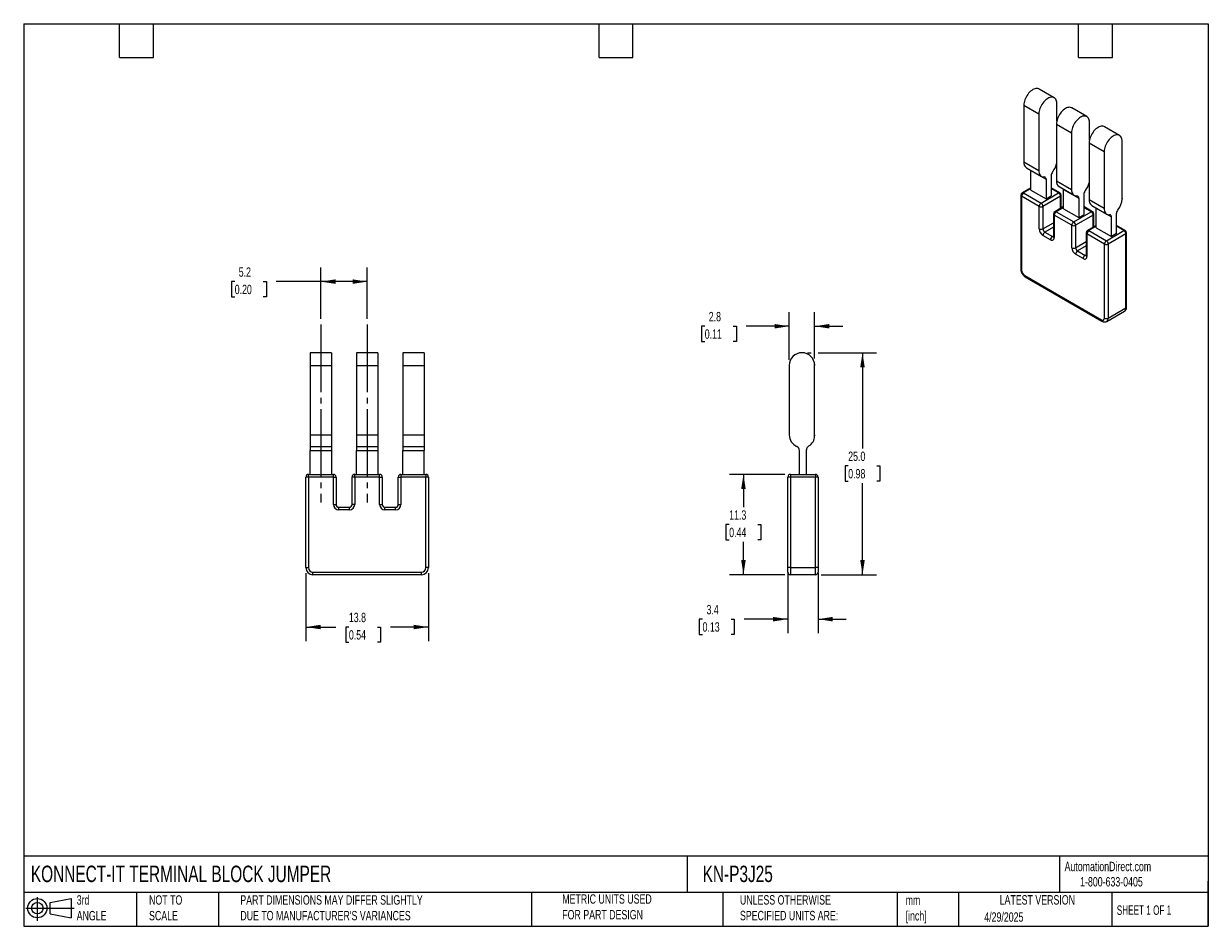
# Model space of a CAD drawing. Header units: millimetres. Extents: x 3 to 137, y 3 to 105.
import ezdxf

# ---------------------------------------------------------------- set-up
doc = ezdxf.new("R2010")
doc.units = ezdxf.units.MM
doc.header["$LTSCALE"] = 0.5
doc.linetypes.add('SLD-Center', pattern=[19.05, 15.24, -1.27, 1.27, -1.27])
doc.linetypes.add('SLD-Solid', pattern=[0])
doc.layers.add('CENTER', color=40, linetype='SLD-Center')
doc.layers.add('SLD-DEFPOINTS', color=7, linetype='Continuous')
doc.layers.add('DIMENSIONS', color=140, linetype='SLD-Solid', lineweight=25)
doc.layers.add('TEXT', color=140, linetype='SLD-Solid', lineweight=25)
doc.styles.add('SLDTEXTSTYLE0', font='TXT', dxfattribs={"width": 0.7})
doc.styles.add('SLDTEXTSTYLE1', font='TXT', dxfattribs={"width": 0.65})
doc.dimstyles.new('SLDDIMSTYLE0', dxfattribs={"dimtxt": 1.079004, "dimasz": 1.651, "dimexe": 0, "dimexo": 0.0625, "dimgap": 0.269751, "dimtad": 0, "dimtih": 1, "dimtoh": 1, "dimrnd": 1e-09, "dimzin": 12, "dimdsep": 46, "dimtxsty": 'SLDTEXTSTYLE0', "dimsah": 1, "dimcen": 0.09, "dimadec": 0, "dimazin": 3, "dimtfac": 1, "dimtofl": 0, "dimtmove": 0, "dimatfit": 3, "dimfxl": 0, "dimfrac": 2, "dimtolj": 1, "dimtzin": 12, "dimarcsym": 0})
doc.dimstyles.new('SLDDIMSTYLE1', dxfattribs={"dimtxt": 1.079004, "dimasz": 1.651, "dimexe": 0, "dimexo": 0.0625, "dimgap": 0.269751, "dimtad": 0, "dimtih": 1, "dimtoh": 1, "dimrnd": 1e-09, "dimzin": 12, "dimdsep": 46, "dimtxsty": 'SLDTEXTSTYLE0', "dimsah": 1, "dimcen": 0.09, "dimadec": 0, "dimazin": 3, "dimtfac": 1, "dimtmove": 0, "dimatfit": 0, "dimfxl": 0, "dimfrac": 2, "dimtolj": 1, "dimtzin": 12, "dimarcsym": 0})
doc.dimstyles.new('SLDDIMSTYLE2', dxfattribs={"dimtxt": 1.079004, "dimasz": 1.651, "dimexe": 0, "dimexo": 0.0625, "dimgap": 0.269751, "dimtad": 0, "dimtih": 1, "dimtoh": 1, "dimrnd": 1e-09, "dimzin": 4, "dimdsep": 46, "dimtxsty": 'SLDTEXTSTYLE0', "dimsah": 1, "dimcen": 0.09, "dimadec": 0, "dimazin": 1, "dimtfac": 1, "dimtofl": 0, "dimtmove": 0, "dimatfit": 3, "dimfxl": 0, "dimfrac": 2, "dimtolj": 1, "dimtzin": 12, "dimarcsym": 0})

# ---------------------------------------------------------------- blocks, each defined once
blk = doc.blocks.new('Block11')
at = {"color": 7, "linetype": 'SLD-Solid', "lineweight": 18}
for p, q in [((0, 1.44), (5.44, 1.44)), ((1.29, 2.66), (1.29, 0)), ((2.74, 2.08), (5.09, 2.52)), ((2.74, 0.8), (2.74, 2.08)), ((5.09, 2.52), (5.09, 0.37)), ((2.74, 0.8), (5.09, 0.37))]:
    blk.add_line(p, q, dxfattribs=at)
for radius in [1.08, 0.643]:
    blk.add_circle((1.29, 1.44), radius, dxfattribs=at)
blk = doc.blocks.new('Block12')
at = {"layer": 'SLD-DEFPOINTS'}
blk.add_blockref('Block11', (0, 0), dxfattribs=at)
blk = doc.blocks.new('_D')
at = {"layer": 'DIMENSIONS'}
for p, q in [((36.64, 71.55), (36.64, 77.33)), ((41.84, 71.55), (41.84, 77.33)), ((26.93, 75.74), (26.57, 75.74)), ((26.57, 75.74), (26.57, 74.03)), ((30.13, 75.74), (30.5, 75.74)), ((30.5, 75.74), (30.5, 74.03)), ((36.64, 75.74), (31.6, 75.74)), ((41.84, 75.74), (36.64, 75.74)), ((26.57, 74.03), (26.93, 74.03)), ((30.5, 74.03), (30.13, 74.03))]:
    blk.add_line(p, q, dxfattribs=at)
for points in [[(36.64, 75.74), (38.29, 75.49), (38.29, 76)], [(41.84, 75.74), (40.19, 76), (40.19, 75.49)]]:
    blk.add_solid(points, dxfattribs=at)
at = {"layer": 'DIMENSIONS', "char_height": 1.058, "attachment_point": 1, "style": 'SLDTEXTSTYLE0'}
for s, insert in [('5.2', (27.38, 77.35)), ('0.20', (26.93, 75.39))]:
    blk.add_mtext(s, dxfattribs=dict(at, insert=insert))
blk = doc.blocks.new('_D_1')
at = {"layer": 'DIMENSIONS'}
for p, q in [((34.94, 42.91), (34.94, 35.27)), ((48.74, 42.91), (48.74, 35.27)), ((34.94, 36.86), (38.32, 36.86)), ((39.78, 36.86), (39.42, 36.86)), ((39.42, 36.86), (39.42, 35.14)), ((42.99, 36.86), (43.35, 36.86)), ((43.35, 36.86), (43.35, 35.14)), ((48.74, 36.86), (44.45, 36.86)), ((39.42, 35.14), (39.78, 35.14)), ((43.35, 35.14), (42.99, 35.14))]:
    blk.add_line(p, q, dxfattribs=at)
for points in [[(34.94, 36.86), (36.59, 36.61), (36.59, 37.11)], [(48.74, 36.86), (47.09, 37.11), (47.09, 36.61)]]:
    blk.add_solid(points, dxfattribs=at)
at = {"layer": 'DIMENSIONS', "char_height": 1.058, "attachment_point": 1, "style": 'SLDTEXTSTYLE0'}
for s, insert in [('13.8', (39.78, 38.47)), ('0.54', (39.78, 36.51))]:
    blk.add_mtext(s, dxfattribs=dict(at, insert=insert))
blk = doc.blocks.new('_D_2')
at = {"layer": 'DIMENSIONS'}
for p, q in [((89.2, 42.91), (89.2, 36.16)), ((92.6, 42.91), (92.6, 36.16)), ((79.59, 37.75), (79.23, 37.75)), ((79.23, 37.75), (79.23, 36.03)), ((82.8, 37.75), (83.16, 37.75)), ((83.16, 37.75), (83.16, 36.03)), ((89.2, 37.75), (84.26, 37.75)), ((92.6, 37.75), (95.77, 37.75)), ((79.23, 36.03), (79.59, 36.03)), ((83.16, 36.03), (82.8, 36.03))]:
    blk.add_line(p, q, dxfattribs=at)
for points in [[(89.2, 37.75), (87.54, 38), (87.54, 37.49)], [(92.6, 37.75), (94.25, 37.49), (94.25, 38)]]:
    blk.add_solid(points, dxfattribs=at)
at = {"layer": 'DIMENSIONS', "char_height": 1.058, "attachment_point": 1, "style": 'SLDTEXTSTYLE0'}
for s, insert in [('3.4', (80.04, 39.35)), ('0.13', (79.59, 37.4))]:
    blk.add_mtext(s, dxfattribs=dict(at, insert=insert))
blk = doc.blocks.new('_D_3')
at = {"layer": 'DIMENSIONS'}
for p, q in [((89.36, 66.95), (89.36, 72.31)), ((92.21, 67.08), (92.21, 72.31)), ((79.84, 70.72), (79.48, 70.72)), ((79.48, 70.72), (79.48, 69)), ((83.05, 70.72), (83.41, 70.72)), ((83.41, 70.72), (83.41, 69)), ((89.36, 70.72), (84.51, 70.72)), ((92.21, 70.72), (95.38, 70.72)), ((79.48, 69), (79.84, 69)), ((83.41, 69), (83.05, 69))]:
    blk.add_line(p, q, dxfattribs=at)
for points in [[(89.36, 70.72), (87.7, 70.97), (87.7, 70.47)], [(92.21, 70.72), (93.86, 70.47), (93.86, 70.97)]]:
    blk.add_solid(points, dxfattribs=at)
at = {"layer": 'DIMENSIONS', "char_height": 1.058, "attachment_point": 1, "style": 'SLDTEXTSTYLE0'}
for s, insert in [('2.8', (80.29, 72.33)), ('0.11', (79.84, 70.37))]:
    blk.add_mtext(s, dxfattribs=dict(at, insert=insert))
blk = doc.blocks.new('_D_4')
at = {"layer": 'DIMENSIONS'}
for p, q in [((88.86, 54.05), (82.61, 54.05)), ((84.2, 54.05), (84.2, 50.35)), ((82.59, 48.39), (82.23, 48.39)), ((82.23, 48.39), (82.23, 46.68)), ((85.8, 48.39), (86.16, 48.39)), ((86.16, 48.39), (86.16, 46.68)), ((82.23, 46.68), (82.59, 46.68)), ((86.16, 46.68), (85.8, 46.68)), ((84.2, 42.75), (84.2, 46.44)), ((88.86, 42.75), (82.61, 42.75))]:
    blk.add_line(p, q, dxfattribs=at)
for points in [[(84.2, 54.05), (83.94, 52.4), (84.45, 52.4)], [(84.2, 42.75), (84.45, 44.4), (83.94, 44.4)]]:
    blk.add_solid(points, dxfattribs=at)
at = {"layer": 'DIMENSIONS', "char_height": 1.058, "attachment_point": 1, "style": 'SLDTEXTSTYLE0'}
for s, insert in [('11.3', (82.59, 50)), ('0.44', (82.59, 48.04))]:
    blk.add_mtext(s, dxfattribs=dict(at, insert=insert))
blk = doc.blocks.new('_D_5')
at = {"layer": 'DIMENSIONS'}
for p, q in [((91.42, 67.74), (91.82, 67.74)), ((92.59, 67.74), (99.18, 67.74)), ((97.6, 67.74), (97.6, 56.96)), ((95.99, 55), (95.63, 55)), ((95.63, 55), (95.63, 53.29)), ((99.2, 55), (99.56, 55)), ((99.56, 55), (99.56, 53.29)), ((95.63, 53.29), (95.99, 53.29)), ((97.6, 42.75), (97.6, 53.04)), ((99.56, 53.29), (99.2, 53.29)), ((92.93, 42.75), (99.18, 42.75))]:
    blk.add_line(p, q, dxfattribs=at)
for points in [[(97.6, 67.74), (97.34, 66.09), (97.85, 66.09)], [(97.6, 42.75), (97.85, 44.4), (97.34, 44.4)]]:
    blk.add_solid(points, dxfattribs=at)
at = {"layer": 'DIMENSIONS', "char_height": 1.058, "attachment_point": 1, "style": 'SLDTEXTSTYLE0'}
for s, insert in [('25.0', (95.99, 56.61)), ('0.98', (95.99, 54.65))]:
    blk.add_mtext(s, dxfattribs=dict(at, insert=insert))

msp = doc.modelspace()

# ---------------------------------------------------------------- linework, layer by layer
for p, q in [((119.175, 96.44), (117.478, 97.42)), ((115.759, 95.604), (117.456, 94.625)), ((115.759, 95.604), (115.759, 89.217)), ((119.47, 93.805), (119.47, 95.788)), ((122.852, 94.317), (121.155, 95.297)), ((117.456, 94.625), (117.456, 88.238)), ((119.436, 93.482), (121.133, 92.502)), ((119.436, 93.482), (119.436, 87.095)), ((123.147, 91.682), (123.147, 93.665)), ((121.133, 92.502), (121.133, 86.115)), ((126.529, 92.195), (124.832, 93.174)), ((123.112, 91.359), (124.81, 90.379)), ((123.112, 91.359), (123.112, 84.972)), ((126.824, 85.155), (126.824, 91.542)), ((124.81, 90.379), (124.81, 83.992)), ((115.759, 89.217), (117.456, 88.238)), ((116.054, 88.565), (117.751, 87.585)), ((116.564, 88.271), (116.564, 88.248)), ((116.564, 88.248), (118.261, 87.268)), ((116.564, 86.05), (116.564, 88.248)), ((119.011, 88.114), (119.004, 88.106)), ((118.261, 87.268), (118.261, 85.07)), ((118.827, 87.65), (118.827, 85.396)), ((119.436, 87.095), (121.133, 86.115)), ((115.416, 85.478), (115.416, 77.149)), ((115.504, 85.356), (115.504, 77.027)), ((117.483, 84.213), (115.504, 85.356)), ((116.564, 86.314), (115.566, 85.738)), ((116.564, 86.213), (115.716, 85.723)), ((115.716, 85.723), (117.696, 84.58)), ((116.564, 86.05), (118.261, 85.07)), ((117.696, 84.58), (119.676, 85.723)), ((119.888, 85.356), (117.908, 84.213)), ((118.261, 85.07), (118.827, 85.396)), ((119.826, 85.738), (118.827, 86.314)), ((119.676, 85.723), (118.827, 86.213)), ((119.731, 86.442), (121.428, 85.463)), ((119.888, 83.987), (119.888, 85.356)), ((119.976, 84.038), (119.976, 85.478)), ((120.241, 86.148), (120.241, 86.125)), ((120.241, 86.125), (121.938, 85.145)), ((120.241, 83.927), (120.241, 86.125)), ((122.504, 85.527), (122.504, 83.274)), ((122.688, 85.992), (122.681, 85.983)), ((117.483, 81.681), (117.483, 84.213)), ((117.908, 84.213), (117.908, 81.681)), ((120.241, 84.192), (119.243, 83.615)), ((120.241, 84.09), (119.393, 83.6)), ((121.938, 85.145), (121.938, 82.947)), ((123.502, 83.615), (122.504, 84.192)), ((123.352, 83.6), (122.504, 84.09)), ((123.112, 84.972), (124.81, 83.992)), ((123.408, 84.32), (125.105, 83.34)), ((123.918, 84.025), (123.918, 84.002)), ((126.824, 85.107), (126.823, 85.107)), ((126.824, 85.107), (126.824, 85.054)), ((119.093, 83.355), (119.093, 80.824)), ((119.181, 83.233), (119.181, 80.702)), ((121.16, 82.09), (119.181, 83.233)), ((119.393, 83.6), (121.373, 82.457)), ((120.241, 83.927), (121.938, 82.947)), ((121.373, 82.457), (123.352, 83.6)), ((123.565, 83.233), (121.585, 82.09)), ((121.938, 82.947), (122.504, 83.274)), ((123.565, 81.865), (123.565, 83.233)), ((123.652, 81.916), (123.652, 83.355)), ((123.918, 84.002), (125.615, 83.023)), ((123.918, 81.804), (123.918, 84.002)), ((125.615, 80.824), (125.615, 83.023)), ((126.181, 81.151), (126.181, 83.405)), ((126.358, 83.86), (126.365, 83.869)), ((117.908, 81.681), (119.093, 82.365)), ((119.093, 81.875), (118.12, 81.314)), ((121.16, 79.559), (121.16, 82.09)), ((121.585, 82.09), (121.585, 79.559)), ((123.918, 82.069), (122.92, 81.492)), ((123.918, 81.967), (123.07, 81.478)), ((123.07, 81.478), (125.05, 80.335)), ((123.918, 81.804), (125.615, 80.824)), ((125.05, 80.335), (127.029, 81.478)), ((127.179, 81.492), (126.181, 82.069)), ((127.029, 81.478), (126.181, 81.967)), ((118.756, 80.457), (117.908, 80.946)), ((118.12, 81.314), (118.968, 80.824)), ((118.968, 80.824), (119.093, 80.896)), ((121.585, 79.559), (122.77, 80.243)), ((122.77, 81.233), (122.77, 78.701)), ((124.837, 79.967), (122.858, 81.11)), ((122.858, 81.11), (122.858, 78.579)), ((127.242, 81.11), (125.262, 79.967)), ((126.181, 81.151), (125.615, 80.824)), ((127.242, 72.781), (127.242, 81.11)), ((127.329, 72.904), (127.329, 81.233)), ((122.433, 78.334), (121.585, 78.824)), ((122.77, 79.753), (121.797, 79.191)), ((121.797, 79.191), (122.645, 78.701)), ((122.645, 78.701), (122.77, 78.773)), ((124.837, 71.639), (124.837, 79.967)), ((125.262, 79.967), (125.262, 71.639)), ((115.857, 76.414), (124.484, 71.434)), ((115.919, 76.277), (124.546, 71.297)), ((125.096, 71.272), (127.076, 72.415)), ((125.262, 71.639), (127.242, 72.781)), ((37.841, 67.744), (35.441, 67.744)), ((35.441, 67.744), (35.441, 66.319)), ((37.841, 67.744), (37.841, 66.319)), ((43.041, 67.744), (40.641, 67.744)), ((40.641, 67.744), (40.641, 66.319)), ((43.041, 67.744), (43.041, 66.319)), ((48.241, 67.744), (45.841, 67.744)), ((45.841, 67.744), (45.841, 66.319)), ((48.241, 67.744), (48.241, 66.319)), ((35.441, 66.319), (37.841, 66.319)), ((35.441, 66.319), (35.441, 58.497)), ((37.841, 66.319), (37.841, 58.497)), ((40.641, 66.319), (43.041, 66.319)), ((40.641, 66.319), (40.641, 58.497)), ((43.041, 66.319), (43.041, 58.497)), ((45.841, 66.319), (48.241, 66.319)), ((45.841, 66.319), (45.841, 58.497)), ((48.241, 66.319), (48.241, 58.497)), ((89.356, 66.319), (89.356, 58.497)), ((92.2, 66.444), (92.205, 66.444)), ((92.205, 66.444), (92.205, 66.319)), ((92.205, 58.497), (92.205, 66.319)), ((35.441, 58.497), (35.441, 57.197)), ((35.441, 58.497), (37.841, 58.497)), ((37.841, 58.497), (37.841, 57.197)), ((40.641, 58.497), (43.041, 58.497)), ((40.641, 58.497), (40.641, 57.197)), ((43.041, 58.497), (43.041, 57.197)), ((45.841, 58.497), (48.241, 58.497)), ((45.841, 58.497), (45.841, 57.197)), ((48.241, 58.497), (48.241, 57.197)), ((92.205, 58.438), (92.204, 58.438)), ((92.205, 58.497), (92.205, 58.438)), ((92.205, 58.438), (92.205, 58.373)), ((35.441, 57.197), (37.841, 57.197)), ((35.441, 57.197), (35.441, 56.74)), ((35.441, 56.74), (37.841, 56.74)), ((35.441, 54.048), (35.441, 56.74)), ((37.841, 57.197), (37.841, 56.74)), ((37.841, 56.74), (37.841, 54.048)), ((40.641, 57.197), (43.041, 57.197)), ((40.641, 57.197), (40.641, 56.74)), ((40.641, 56.74), (43.041, 56.74)), ((40.641, 54.048), (40.641, 56.74)), ((43.041, 57.197), (43.041, 56.74)), ((43.041, 56.74), (43.041, 54.048)), ((45.841, 57.197), (48.241, 57.197)), ((45.841, 57.197), (45.841, 56.74)), ((45.841, 56.74), (48.241, 56.74)), ((45.841, 54.048), (45.841, 56.74)), ((48.241, 57.197), (48.241, 56.74)), ((48.241, 54.048), (48.241, 56.74)), ((90.495, 54.048), (90.495, 56.74)), ((91.295, 54.048), (91.295, 56.808)), ((91.545, 57.241), (91.555, 57.247)), ((35.241, 53.748), (34.941, 53.748)), ((34.941, 43.548), (34.941, 53.748)), ((35.241, 53.748), (35.241, 54.048)), ((35.241, 54.048), (38.041, 54.048)), ((35.241, 53.748), (35.241, 43.548)), ((38.041, 53.748), (35.241, 53.748)), ((38.041, 53.748), (38.041, 54.048)), ((38.041, 50.648), (38.041, 53.748)), ((38.041, 53.748), (38.341, 53.748)), ((38.341, 53.748), (38.341, 50.648)), ((40.441, 53.748), (40.141, 53.748)), ((40.141, 50.648), (40.141, 53.748)), ((40.441, 53.748), (40.441, 54.048)), ((40.441, 54.048), (43.241, 54.048)), ((40.441, 53.748), (40.441, 50.648)), ((43.241, 53.748), (40.441, 53.748)), ((43.241, 53.748), (43.241, 54.048)), ((43.241, 50.648), (43.241, 53.748)), ((43.241, 53.748), (43.541, 53.748)), ((43.541, 53.748), (43.541, 50.648)), ((45.341, 50.648), (45.341, 53.748)), ((45.341, 53.748), (45.641, 53.748)), ((45.641, 54.048), (48.441, 54.048)), ((45.641, 54.048), (45.641, 53.748)), ((48.441, 53.748), (45.641, 53.748)), ((45.641, 53.748), (45.641, 50.648)), ((48.441, 54.048), (48.441, 53.748)), ((48.441, 43.548), (48.441, 53.748)), ((48.741, 53.748), (48.441, 53.748)), ((48.741, 53.748), (48.741, 43.548)), ((89.495, 53.748), (89.195, 53.748)), ((89.195, 43.548), (89.195, 53.748)), ((89.495, 54.048), (92.295, 54.048)), ((89.495, 54.048), (89.495, 53.748)), ((92.295, 53.748), (89.495, 53.748)), ((89.495, 53.748), (89.495, 43.548)), ((92.295, 54.048), (92.295, 53.748)), ((92.595, 53.748), (92.295, 53.748)), ((92.295, 43.548), (92.295, 53.748)), ((92.595, 53.748), (92.595, 43.548)), ((38.041, 50.648), (38.341, 50.648)), ((38.641, 50.048), (38.641, 50.348)), ((38.641, 50.348), (39.841, 50.348)), ((39.841, 50.048), (38.641, 50.048)), ((39.841, 50.048), (39.841, 50.348)), ((40.441, 50.648), (40.141, 50.648)), ((43.241, 50.648), (43.541, 50.648)), ((43.841, 50.048), (43.841, 50.348)), ((43.841, 50.348), (45.041, 50.348)), ((45.041, 50.048), (43.841, 50.048)), ((45.041, 50.048), (45.041, 50.348)), ((45.341, 50.648), (45.641, 50.648)), ((34.941, 43.548), (35.241, 43.548)), ((35.741, 43.048), (47.941, 43.048)), ((35.741, 42.748), (35.741, 43.048)), ((47.941, 42.748), (35.741, 42.748)), ((47.941, 42.748), (47.941, 43.048)), ((48.741, 43.548), (48.441, 43.548)), ((89.195, 43.048), (89.195, 43.548)), ((89.495, 43.548), (89.195, 43.548)), ((89.495, 43.548), (89.495, 42.748)), ((89.495, 43.548), (92.295, 43.548)), ((92.295, 42.748), (89.495, 42.748)), ((92.295, 42.748), (92.295, 43.548)), ((92.595, 43.548), (92.295, 43.548)), ((92.595, 43.548), (92.595, 43.048))]:
    msp.add_line(p, q)
at = {"flags": 128}
for points in [[(117.478, 97.42), (117.434, 97.442), (117.338, 97.474), (117.234, 97.486), (117.123, 97.48), (117.007, 97.455), (116.887, 97.411), (116.766, 97.349), (116.644, 97.271), (116.525, 97.176), (116.409, 97.067), (116.298, 96.946), (116.194, 96.813), (116.098, 96.671), (116.012, 96.522), (115.937, 96.368), (115.874, 96.212), (115.824, 96.055), (115.788, 95.9), (115.766, 95.749), (115.759, 95.604)], [(119.47, 95.788), (119.463, 95.924), (119.441, 96.049), (119.405, 96.162), (119.355, 96.262), (119.292, 96.346), (119.217, 96.413), (119.131, 96.463), (119.035, 96.494), (118.931, 96.506), (118.82, 96.5), (118.704, 96.475), (118.584, 96.431), (118.463, 96.369), (118.342, 96.291), (118.222, 96.196), (118.106, 96.088), (117.995, 95.966), (117.891, 95.833), (117.795, 95.691), (117.709, 95.542), (117.634, 95.388), (117.571, 95.232), (117.521, 95.075), (117.485, 94.92), (117.463, 94.769), (117.456, 94.625)], [(121.155, 95.297), (121.111, 95.32), (121.015, 95.351), (120.911, 95.363), (120.8, 95.357), (120.684, 95.332), (120.564, 95.288), (120.443, 95.226), (120.321, 95.148), (120.202, 95.054), (120.086, 94.945), (119.975, 94.823), (119.871, 94.69), (119.775, 94.548), (119.689, 94.399), (119.614, 94.245), (119.551, 94.089), (119.501, 93.932), (119.465, 93.777), (119.443, 93.626), (119.436, 93.482)], [(123.147, 93.665), (123.14, 93.801), (123.118, 93.927), (123.082, 94.04), (123.032, 94.139), (122.969, 94.223), (122.894, 94.29), (122.808, 94.34), (122.712, 94.371), (122.608, 94.384), (122.497, 94.377), (122.381, 94.352), (122.261, 94.308), (122.14, 94.247), (122.019, 94.168), (121.899, 94.074), (121.783, 93.965), (121.672, 93.843), (121.568, 93.711), (121.472, 93.569), (121.386, 93.42), (121.311, 93.266), (121.248, 93.109), (121.198, 92.952), (121.162, 92.797), (121.14, 92.646), (121.133, 92.502)], [(124.832, 93.174), (124.788, 93.197), (124.692, 93.228), (124.588, 93.241), (124.477, 93.234), (124.361, 93.209), (124.241, 93.165), (124.12, 93.104), (123.998, 93.025), (123.879, 92.931), (123.763, 92.822), (123.652, 92.7), (123.548, 92.568), (123.452, 92.426), (123.366, 92.277), (123.291, 92.123), (123.228, 91.966), (123.178, 91.809), (123.142, 91.654), (123.12, 91.503), (123.112, 91.359)], [(126.824, 91.542), (126.817, 91.678), (126.795, 91.804), (126.759, 91.917), (126.709, 92.016), (126.646, 92.1), (126.571, 92.168), (126.485, 92.217), (126.389, 92.249), (126.285, 92.261), (126.174, 92.255), (126.058, 92.229), (125.938, 92.186), (125.817, 92.124), (125.695, 92.046), (125.576, 91.951), (125.46, 91.842), (125.349, 91.721), (125.245, 91.588), (125.149, 91.446), (125.063, 91.297), (124.988, 91.143), (124.925, 90.987), (124.875, 90.83), (124.839, 90.675), (124.817, 90.524), (124.81, 90.379)], [(117.456, 88.238), (117.464, 88.094), (117.488, 87.962), (117.529, 87.845), (117.584, 87.743), (117.654, 87.658), (117.738, 87.593), (117.833, 87.548), (117.938, 87.523), (118.052, 87.52)], [(121.133, 86.115), (121.141, 85.971), (121.165, 85.84), (121.206, 85.722), (121.261, 85.62), (121.331, 85.536), (121.415, 85.47), (121.51, 85.425), (121.615, 85.401), (121.729, 85.397)], [(124.81, 83.992), (124.818, 83.849), (124.842, 83.717), (124.883, 83.599), (124.938, 83.497), (125.008, 83.413), (125.092, 83.348), (125.187, 83.302), (125.292, 83.278), (125.406, 83.275)]]:
    msp.add_lwpolyline(points, dxfattribs=at)
for centre, radius, start, end in [((116.437, 89.131), 0.684, 172.77962, 235.9082), ((119.594, 87.615), 0.767, 140.22793, 177.36071), ((117.343, 89.465), 2.146, 321.0066, 347.21006), ((118.051, 87.306), 0.214, 349.70405, 89.74134), ((120.114, 87.009), 0.684, 172.77962, 235.9082), ((121.02, 87.342), 2.146, 321.0066, 347.21006), ((115.716, 85.478), 0.3, 119.99731, 180), ((115.566, 85.493), 0.151, 185.6948, 245.62534), ((115.964, 85.335), 0.461, 122.60548, 177.39452), ((115.628, 85.6), 0.151, 54.38242, 114.30712), ((119.763, 85.6), 0.151, 65.69288, 125.61758), ((119.427, 85.335), 0.461, 2.60548, 57.39452), ((119.676, 85.478), 0.3, 0, 60.00269), ((119.825, 85.493), 0.151, 294.37466, 354.3052), ((121.728, 85.183), 0.214, 349.70405, 89.74134), ((123.271, 85.492), 0.767, 140.22793, 177.36071), ((117.944, 84.192), 0.461, 122.60548, 177.39452), ((117.696, 84.622), 0.461, 242.60967, 297.39033), ((117.447, 84.192), 0.461, 2.60548, 57.39452), ((123.791, 84.886), 0.684, 172.77962, 235.9082), ((124.831, 85.145), 1.995, 320.22793, 357.36071), ((125.439, 85.156), 1.385, 357.97736, 359.9897), ((125.862, 85.107), 0.962, 0.00479, 1.31203), ((119.393, 83.355), 0.3, 119.99731, 180), ((119.243, 83.37), 0.151, 185.6948, 245.62534), ((119.641, 83.212), 0.461, 122.60548, 177.39452), ((119.305, 83.478), 0.151, 54.38242, 114.30712), ((123.44, 83.478), 0.151, 65.69288, 125.61758), ((123.104, 83.212), 0.461, 2.60548, 57.39452), ((123.352, 83.355), 0.3, 0, 60.00269), ((123.502, 83.37), 0.151, 294.37466, 354.3052), ((125.405, 83.061), 0.214, 349.70405, 89.74134), ((126.948, 83.369), 0.767, 140.22793, 177.36071), ((118.405, 81.723), 0.922, 182.60548, 237.39452), ((117.696, 82.091), 0.461, 242.60967, 297.39033), ((118.368, 81.702), 0.461, 182.60548, 237.39452), ((121.621, 82.069), 0.461, 122.60548, 177.39452), ((121.373, 82.499), 0.461, 242.60967, 297.39033), ((121.124, 82.069), 0.461, 2.60548, 57.39452), ((123.07, 81.233), 0.3, 119.99731, 180), ((123.318, 81.089), 0.461, 122.60548, 177.39452), ((122.982, 81.355), 0.151, 54.38242, 114.30712), ((127.117, 81.355), 0.151, 65.69288, 125.61758), ((126.781, 81.089), 0.461, 2.60548, 57.39452), ((127.029, 81.233), 0.3, 0, 60.00269), ((118.368, 80.925), 0.461, 122.60548, 177.39452), ((119.217, 80.436), 0.461, 122.60548, 177.39452), ((118.922, 80.66), 0.262, 230.79671, 9.21404), ((119.06, 80.958), 0.162, 235.52767, 282.04887), ((119.243, 80.839), 0.151, 185.6948, 245.62534), ((122.92, 81.248), 0.151, 185.6948, 245.62534), ((125.298, 79.946), 0.461, 122.60548, 177.39452), ((124.801, 79.946), 0.461, 2.60548, 57.39452), ((127.179, 81.248), 0.151, 294.37466, 354.3052), ((122.082, 79.601), 0.922, 182.60548, 237.39452), ((121.373, 79.968), 0.461, 242.60967, 297.39033), ((122.045, 79.58), 0.461, 182.60548, 237.39452), ((122.045, 78.803), 0.461, 122.60548, 177.39452), ((122.894, 78.313), 0.461, 122.60548, 177.39452), ((122.737, 78.835), 0.162, 235.52767, 282.04887), ((122.92, 78.716), 0.151, 185.6948, 245.62534), ((125.05, 80.377), 0.461, 242.60967, 297.39033), ((122.599, 78.537), 0.262, 230.79671, 9.21404), ((115.566, 77.164), 0.151, 185.6948, 245.62534), ((116.271, 77.062), 0.768, 182.60548, 237.39452), ((116.004, 76.398), 0.148, 173.70115, 234.98667), ((126.851, 72.737), 0.393, 304.86125, 6.45093), ((127.179, 72.919), 0.151, 294.37466, 354.3052), ((124.634, 71.42), 0.151, 174.3804, 234.29308), ((124.622, 71.604), 0.218, 230.79671, 9.21404), ((125.05, 72.048), 0.461, 242.60967, 297.39033), ((124.865, 71.597), 0.399, 305.41241, 5.91933), ((90.781, 66.319), 1.425, 0, 180), ((90.781, 58.497), 1.425, 180, 245.92225), ((90.905, 58.373), 1.3, 300, 0), ((90.781, 58.497), 1.425, 357.62823, 0), ((89.995, 56.74), 0.5, 0, 65.92225), ((91.795, 56.808), 0.5, 120, 180), ((35.241, 53.748), 0.3, 90, 180), ((38.041, 53.748), 0.3, 0, 90), ((40.441, 53.748), 0.3, 90, 180), ((43.241, 53.748), 0.3, 0, 90), ((45.641, 53.748), 0.3, 90, 180), ((48.441, 53.748), 0.3, 0, 90), ((89.495, 53.748), 0.3, 90, 180), ((92.295, 53.748), 0.3, 0, 90), ((38.641, 50.648), 0.6, 180, 270), ((38.641, 50.648), 0.3, 180, 270), ((39.841, 50.648), 0.6, 270, 0), ((39.841, 50.648), 0.3, 270, 0), ((43.841, 50.648), 0.6, 180, 270), ((43.841, 50.648), 0.3, 180, 270), ((45.041, 50.648), 0.6, 270, 0), ((45.041, 50.648), 0.3, 270, 0), ((35.741, 43.548), 0.8, 180, 270), ((35.741, 43.548), 0.5, 180, 270), ((47.941, 43.548), 0.5, 270, 0), ((47.941, 43.548), 0.8, 270, 0), ((89.495, 43.048), 0.3, 180, 270), ((92.295, 43.048), 0.3, 270, 0)]:
    msp.add_arc(centre, radius, start, end)
for points, knots in [([(119.093, 80.824), (119.093, 80.818), (119.092, 80.799), (119.088, 80.781), (119.088, 80.781), (119.088, 80.78)], [0, 0, 0, 0, 0.2306519, 0.6572643, 1, 1, 1, 1]), ([(122.77, 78.701), (122.769, 78.695), (122.769, 78.676), (122.765, 78.659), (122.765, 78.658), (122.764, 78.658)], [0, 0, 0, 0, 0.2306519, 0.6572643, 1, 1, 1, 1]), ([(115.416, 77.149), (115.416, 77.127), (115.418, 77.069), (115.433, 76.972), (115.463, 76.86), (115.506, 76.749), (115.562, 76.643), (115.627, 76.543), (115.703, 76.451), (115.788, 76.368), (115.861, 76.312), (115.907, 76.285), (115.919, 76.277)], [0, 0, 0, 0, 0.0655226, 0.1759082, 0.2864805, 0.3968299, 0.5068946, 0.6171726, 0.7282553, 0.8408457, 0.955665, 1, 1, 1, 1]), ([(127.075, 72.417), (127.09, 72.425), (127.13, 72.448), (127.187, 72.501), (127.242, 72.571), (127.284, 72.651), (127.313, 72.739), (127.327, 72.824), (127.329, 72.881), (127.329, 72.904)], [0, 0, 0, 0, 0.0866625, 0.2430249, 0.397565, 0.5535145, 0.7139611, 0.8814633, 1, 1, 1, 1]), ([(124.546, 71.297), (124.565, 71.286), (124.615, 71.26), (124.696, 71.229), (124.789, 71.21), (124.88, 71.207), (124.971, 71.22), (125.044, 71.242), (125.083, 71.267), (125.095, 71.274)], [0, 0, 0, 0, 0.1125102, 0.2846042, 0.448917, 0.6065196, 0.7594494, 0.9262824, 1, 1, 1, 1])]:
    msp.add_open_spline(points, degree=3, knots=knots)
at = {"layer": 'CENTER'}
for p, q in [((36.641, 70.919), (36.641, 50.873)), ((41.841, 70.919), (41.841, 50.873))]:
    msp.add_line(p, q, dxfattribs=at)
at = {"layer": 'TEXT'}
for p, q in [((3.175, 104.775), (136.525, 104.775)), ((3.175, 104.775), (3.175, 3.175)), ((13.97, 100.965), (13.97, 104.775)), ((17.78, 100.965), (17.78, 104.775)), ((67.945, 100.965), (67.945, 104.775)), ((71.755, 100.965), (71.755, 104.775)), ((121.92, 100.965), (121.92, 104.775)), ((125.73, 100.965), (125.73, 104.775)), ((136.525, 104.775), (136.525, 3.175)), ((13.97, 100.965), (17.78, 100.965)), ((67.945, 100.965), (71.755, 100.965)), ((121.92, 100.965), (125.73, 100.965)), ((136.525, 11.063), (3.175, 11.063)), ((77.879, 11.063), (77.879, 6.985)), ((119.788, 11.063), (119.788, 6.985)), ((136.525, 3.175), (136.525, 8.255)), ((136.525, 6.985), (3.175, 6.985)), ((15.875, 6.985), (15.875, 3.175)), ((25.106, 6.985), (25.106, 3.175)), ((60.323, 6.985), (60.323, 3.175)), ((81.89, 6.985), (81.89, 3.175)), ((101.512, 6.985), (101.512, 3.175)), ((108.406, 6.985), (108.406, 3.175)), ((125.674, 6.985), (125.674, 3.175)), ((3.175, 3.175), (136.525, 3.175))]:
    msp.add_line(p, q, dxfattribs=at)

# ---------------------------------------------------------------- block references
at = {"layer": 'SLD-DEFPOINTS'}
msp.add_blockref('Block12', (3.419, 3.777), dxfattribs=at)

# ---------------------------------------------------------------- texts
at = {"layer": 'TEXT'}
for s, insert, char_height, attachment_point, style in [('KONNECT-IT TERMINAL BLOCK JUMPER', (3.983, 10.003), 1.85208, 1, 'SLDTEXTSTYLE0'), ('KN-P3J25', (79.604, 10.003), 1.8521, 1, 'SLDTEXTSTYLE0'), ('AutomationDirect.com', (120.347, 10.438), 1.05833, 1, 'SLDTEXTSTYLE0'), ('1-800-633-0405', (122.096, 8.719), 1.05833, 1, 'SLDTEXTSTYLE0'), ('3rd^JANGLE', (9.141, 6.669), 1.0583, 1, 'SLDTEXTSTYLE0'), ('NOT TO^JSCALE', (17.288, 6.669), 1.05833, 1, 'SLDTEXTSTYLE0'), ("PART DIMENSIONS MAY DIFFER SLIGHTLY ^JDUE TO MANUFACTURER'S VARIANCES", (27.56, 6.67), 1.05833, 1, 'SLDTEXTSTYLE0'), ('METRIC UNITS USED ^JFOR PART DESIGN', (63.802, 6.778), 1.05833, 1, 'SLDTEXTSTYLE0'), ('UNLESS OTHERWISE ^JSPECIFIED UNITS ARE:', (83.804, 6.68), 1.05833, 1, 'SLDTEXTSTYLE0'), ('LATEST VERSION', (117.276, 6.682), 1.05833, 2, 'SLDTEXTSTYLE0'), ('mm^J[inch]', (102.454, 6.649), 1.0583, 1, 'SLDTEXTSTYLE0'), ('SHEET 1 OF 1', (126.221, 5.526), 1.05833, 1, 'SLDTEXTSTYLE1'), ('4/29/2025', (111.306, 4.749), 1.0583, 1, 'SLDTEXTSTYLE0')]:
    msp.add_mtext(s, dxfattribs=dict(at, insert=insert, char_height=char_height, attachment_point=attachment_point, style=style))

# ---------------------------------------------------------------- dimensions: what is measured, and where the dimension line sits
at = {"layer": 'DIMENSIONS'}
for base, p1, p2, dimstyle, picture, middle in [((41.841, 75.744), (36.641, 70.919), (41.841, 70.919), 'SLDDIMSTYLE0', '_D', (28.531, 75.744)), ((92.205, 70.719), (89.356, 66.319), (92.205, 66.444), 'SLDDIMSTYLE1', '_D_3', (81.446, 70.719)), ((48.741, 36.86), (34.941, 43.548), (48.741, 43.548), 'SLDDIMSTYLE0', '_D_1', (41.388, 36.86)), ((92.595, 37.748), (89.195, 43.548), (92.595, 43.548), 'SLDDIMSTYLE1', '_D_2', (81.195, 37.748))]:
    dim = msp.add_linear_dim(base=base, p1=p1, p2=p2, dimstyle=dimstyle, dxfattribs=at)
    dim.commit()
    dim.dimension.update_dxf_attribs({"geometry": picture, "text_midpoint": middle, "dimtype": 160})
for base, p1, p2, dimstyle, picture, middle in [((97.595, 67.744), (92.295, 42.748), (90.781, 67.744), 'SLDDIMSTYLE2', '_D_5', (97.595, 55)), ((84.195, 42.748), (89.495, 54.048), (89.495, 42.748), 'SLDDIMSTYLE0', '_D_4', (84.195, 48.393))]:
    dim = msp.add_linear_dim(base=base, p1=p1, p2=p2, angle=90, dimstyle=dimstyle, dxfattribs=at)
    dim.commit()
    dim.dimension.update_dxf_attribs({"geometry": picture, "text_midpoint": middle, "dimtype": 160})

doc.saveas('drawing.dxf')
